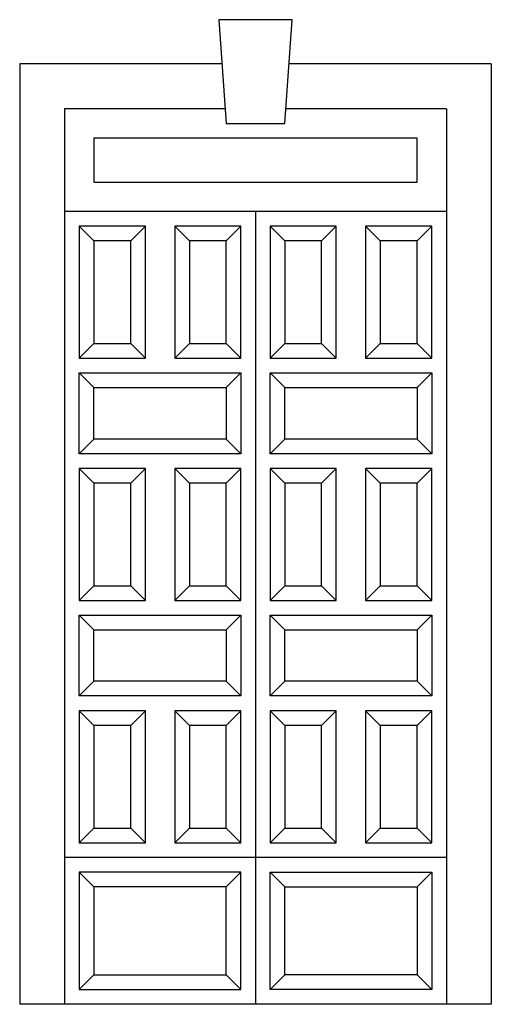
# Model space of a CAD drawing. Header units: millimetres. Extents: x 220.61 to 222.21, y 91.16 to 94.51.
import ezdxf

# ---------------------------------------------------------------- set-up
doc = ezdxf.new("R2010")
doc.units = ezdxf.units.MM

msp = doc.modelspace()

# ---------------------------------------------------------------- linework, layer by layer
for p, q in [((221.2952, 94.3587), (220.6066, 94.3587)), ((220.6066, 94.3587), (220.6066, 91.1557)), ((222.2126, 94.3587), (221.524, 94.3587)), ((222.2126, 94.3587), (222.2126, 91.1557)), ((221.3061, 94.2057), (220.7596, 94.2057)), ((220.7596, 94.2057), (220.7596, 91.1557)), ((222.0596, 94.2057), (221.5132, 94.2057)), ((222.0596, 94.2057), (222.0596, 91.1557)), ((222.0596, 93.8557), (220.7596, 93.8557)), ((221.4096, 93.8557), (221.4096, 91.6557)), ((220.8596, 93.7557), (220.8096, 93.8057)), ((220.9846, 93.7557), (221.0346, 93.8057)), ((221.1846, 93.7557), (221.1346, 93.8057)), ((221.3096, 93.7557), (221.3596, 93.8057)), ((221.5096, 93.7557), (221.4596, 93.8057)), ((221.6346, 93.7557), (221.6846, 93.8057)), ((221.8346, 93.7557), (221.7846, 93.8057)), ((221.9596, 93.7557), (222.0096, 93.8057)), ((220.8596, 93.4057), (220.8096, 93.3557)), ((220.9846, 93.4057), (221.0346, 93.3557)), ((221.1846, 93.4057), (221.1346, 93.3557)), ((221.3096, 93.4057), (221.3596, 93.3557)), ((221.5096, 93.4057), (221.4596, 93.3557)), ((221.6346, 93.4057), (221.6846, 93.3557)), ((221.8346, 93.4057), (221.7846, 93.3557)), ((221.9596, 93.4057), (222.0096, 93.3557)), ((220.8596, 93.2557), (220.8096, 93.3057)), ((221.3096, 93.2557), (221.3596, 93.3057)), ((221.5096, 93.2557), (221.4596, 93.3057)), ((221.9596, 93.2557), (222.0096, 93.3057)), ((220.8596, 93.0807), (220.8096, 93.0307)), ((221.3096, 93.0807), (221.3596, 93.0307)), ((221.5096, 93.0807), (221.4596, 93.0307)), ((221.9596, 93.0807), (222.0096, 93.0307)), ((220.8596, 92.9307), (220.8096, 92.9807)), ((220.9846, 92.9307), (221.0346, 92.9807)), ((221.1846, 92.9307), (221.1346, 92.9807)), ((221.3096, 92.9307), (221.3596, 92.9807)), ((221.5096, 92.9307), (221.4596, 92.9807)), ((221.6346, 92.9307), (221.6846, 92.9807)), ((221.8346, 92.9307), (221.7846, 92.9807)), ((221.9596, 92.9307), (222.0096, 92.9807)), ((220.8596, 92.5807), (220.8096, 92.5307)), ((220.9846, 92.5807), (221.0346, 92.5307)), ((221.1846, 92.5807), (221.1346, 92.5307)), ((221.3096, 92.5807), (221.3596, 92.5307)), ((221.5096, 92.5807), (221.4596, 92.5307)), ((221.6346, 92.5807), (221.6846, 92.5307)), ((221.8346, 92.5807), (221.7846, 92.5307)), ((221.9596, 92.5807), (222.0096, 92.5307)), ((220.8596, 92.4307), (220.8096, 92.4807)), ((221.3096, 92.4307), (221.3596, 92.4807)), ((221.5096, 92.4307), (221.4596, 92.4807)), ((221.9596, 92.4307), (222.0096, 92.4807)), ((220.8596, 92.2557), (220.8096, 92.2057)), ((221.3096, 92.2557), (221.3596, 92.2057)), ((221.5096, 92.2557), (221.4596, 92.2057)), ((221.9596, 92.2557), (222.0096, 92.2057)), ((220.8596, 92.1057), (220.8096, 92.1557)), ((220.9846, 92.1057), (221.0346, 92.1557)), ((221.1846, 92.1057), (221.1346, 92.1557)), ((221.3096, 92.1057), (221.3596, 92.1557)), ((221.5096, 92.1057), (221.4596, 92.1557)), ((221.6346, 92.1057), (221.6846, 92.1557)), ((221.8346, 92.1057), (221.7846, 92.1557)), ((221.9596, 92.1057), (222.0096, 92.1557)), ((220.8596, 91.7557), (220.8096, 91.7057)), ((220.9846, 91.7557), (221.0346, 91.7057)), ((221.1846, 91.7557), (221.1346, 91.7057)), ((221.3096, 91.7557), (221.3596, 91.7057)), ((221.5096, 91.7557), (221.4596, 91.7057)), ((221.6346, 91.7557), (221.6846, 91.7057)), ((221.8346, 91.7557), (221.7846, 91.7057)), ((221.9596, 91.7557), (222.0096, 91.7057)), ((222.0596, 91.6557), (220.7596, 91.6557)), ((221.4096, 91.6557), (221.4096, 91.1557)), ((220.8596, 91.5557), (220.8096, 91.6057)), ((221.3596, 91.6057), (221.3096, 91.5557)), ((221.4596, 91.6057), (221.5096, 91.5557)), ((221.9596, 91.5557), (222.0096, 91.6057)), ((220.8596, 91.2557), (220.8096, 91.2057)), ((221.3596, 91.2057), (221.3096, 91.2557)), ((221.4596, 91.2057), (221.5096, 91.2557)), ((221.9596, 91.2557), (222.0096, 91.2057)), ((222.2126, 91.1557), (220.6066, 91.1557))]:
    msp.add_line(p, q)
for points in [[(221.2846, 94.5087), (221.3096, 94.1557), (221.5096, 94.1557), (221.5346, 94.5087)], [(220.8596, 94.1057), (220.8596, 93.9557), (221.9596, 93.9557), (221.9596, 94.1057)], [(220.8096, 93.8057), (220.8096, 93.3557), (221.0346, 93.3557), (221.0346, 93.8057)], [(221.1346, 93.8057), (221.1346, 93.3557), (221.3596, 93.3557), (221.3596, 93.8057)], [(221.4596, 93.8057), (221.4596, 93.3557), (221.6846, 93.3557), (221.6846, 93.8057)], [(221.7846, 93.8057), (221.7846, 93.3557), (222.0096, 93.3557), (222.0096, 93.8057)], [(220.8596, 93.7557), (220.8596, 93.4057), (220.9846, 93.4057), (220.9846, 93.7557)], [(221.1846, 93.7557), (221.1846, 93.4057), (221.3096, 93.4057), (221.3096, 93.7557)], [(221.5096, 93.7557), (221.5096, 93.4057), (221.6346, 93.4057), (221.6346, 93.7557)], [(221.8346, 93.7557), (221.8346, 93.4057), (221.9596, 93.4057), (221.9596, 93.7557)], [(220.8096, 93.3057), (221.3596, 93.3057), (221.3596, 93.0307), (220.8096, 93.0307)], [(221.4596, 93.3057), (222.0096, 93.3057), (222.0096, 93.0307), (221.4596, 93.0307)], [(220.8596, 93.2557), (221.3096, 93.2557), (221.3096, 93.0807), (220.8596, 93.0807)], [(221.5096, 93.2557), (221.9596, 93.2557), (221.9596, 93.0807), (221.5096, 93.0807)], [(220.8096, 92.9807), (220.8096, 92.5307), (221.0346, 92.5307), (221.0346, 92.9807)], [(221.1346, 92.9807), (221.1346, 92.5307), (221.3596, 92.5307), (221.3596, 92.9807)], [(221.4596, 92.9807), (221.4596, 92.5307), (221.6846, 92.5307), (221.6846, 92.9807)], [(221.7846, 92.9807), (221.7846, 92.5307), (222.0096, 92.5307), (222.0096, 92.9807)], [(220.8596, 92.9307), (220.8596, 92.5807), (220.9846, 92.5807), (220.9846, 92.9307)], [(221.1846, 92.9307), (221.1846, 92.5807), (221.3096, 92.5807), (221.3096, 92.9307)], [(221.5096, 92.9307), (221.5096, 92.5807), (221.6346, 92.5807), (221.6346, 92.9307)], [(221.8346, 92.9307), (221.8346, 92.5807), (221.9596, 92.5807), (221.9596, 92.9307)], [(220.8096, 92.4807), (221.3596, 92.4807), (221.3596, 92.2057), (220.8096, 92.2057)], [(221.4596, 92.4807), (222.0096, 92.4807), (222.0096, 92.2057), (221.4596, 92.2057)], [(220.8596, 92.4307), (221.3096, 92.4307), (221.3096, 92.2557), (220.8596, 92.2557)], [(221.5096, 92.4307), (221.9596, 92.4307), (221.9596, 92.2557), (221.5096, 92.2557)], [(220.8096, 92.1557), (220.8096, 91.7057), (221.0346, 91.7057), (221.0346, 92.1557)], [(221.1346, 92.1557), (221.1346, 91.7057), (221.3596, 91.7057), (221.3596, 92.1557)], [(221.4596, 92.1557), (221.4596, 91.7057), (221.6846, 91.7057), (221.6846, 92.1557)], [(221.7846, 92.1557), (221.7846, 91.7057), (222.0096, 91.7057), (222.0096, 92.1557)], [(220.8596, 92.1057), (220.8596, 91.7557), (220.9846, 91.7557), (220.9846, 92.1057)], [(221.1846, 92.1057), (221.1846, 91.7557), (221.3096, 91.7557), (221.3096, 92.1057)], [(221.5096, 92.1057), (221.5096, 91.7557), (221.6346, 91.7557), (221.6346, 92.1057)], [(221.8346, 92.1057), (221.8346, 91.7557), (221.9596, 91.7557), (221.9596, 92.1057)], [(220.8096, 91.6057), (220.8096, 91.2057), (221.3596, 91.2057), (221.3596, 91.6057)], [(222.0096, 91.6057), (222.0096, 91.2057), (221.4596, 91.2057), (221.4596, 91.6057)], [(220.8596, 91.5557), (220.8596, 91.2557), (221.3096, 91.2557), (221.3096, 91.5557)], [(221.9596, 91.5557), (221.9596, 91.2557), (221.5096, 91.2557), (221.5096, 91.5557)]]:
    msp.add_lwpolyline(points, close=True)

doc.saveas('drawing.dxf')
